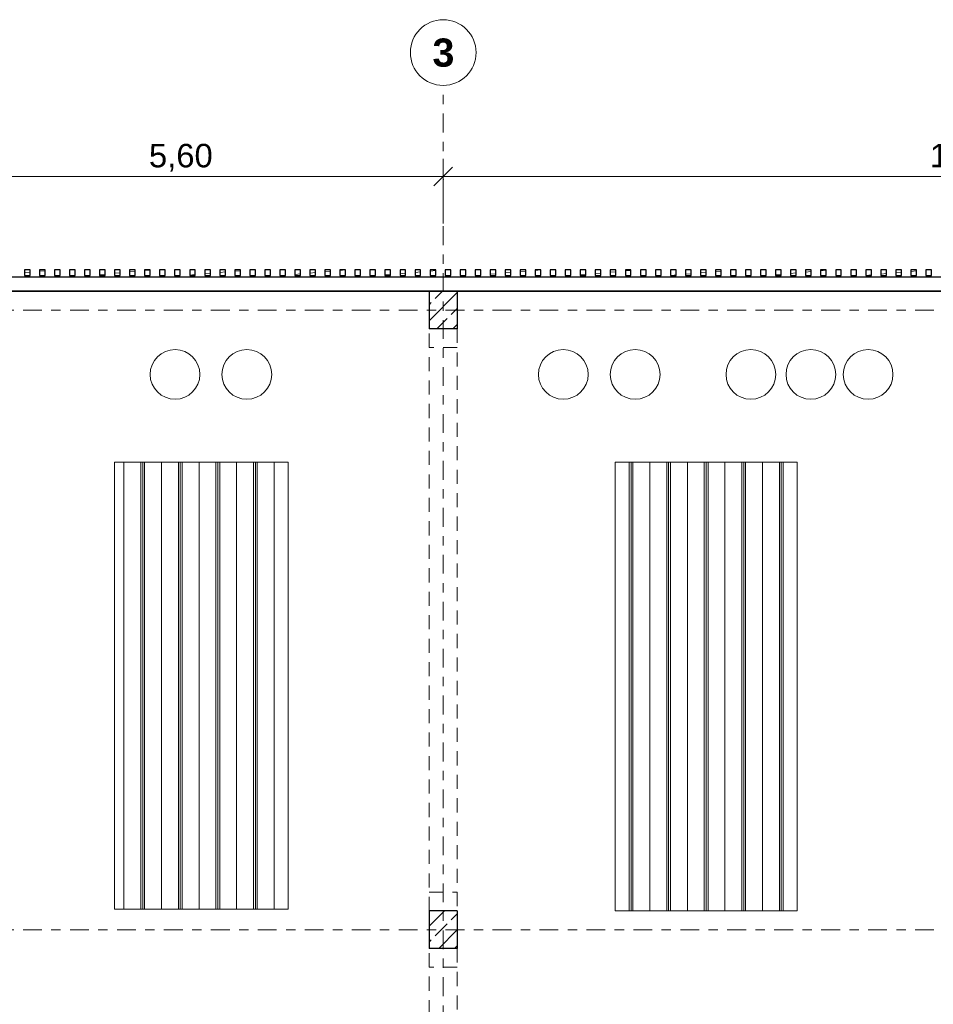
# Model space of a CAD drawing. Header units: metres. Extents: x -3.3 to 34.5, y -5.3 to 16.4.
# Tile 7 of 12: x 6.7 to 16.4, y 5.8 to 16.3. Entities that reach past the tile are written whole.
import ezdxf

# ---------------------------------------------------------------- set-up
doc = ezdxf.new("R2010")
doc.units = ezdxf.units.M
doc.header["$MEASUREMENT"] = 0
doc.set_wipeout_variables(frame=1)
for name, pattern in [('Raster', [0.4, 0.2, -0.1, 0, -0.1]), ('Untersicht', [0.2, 0.15, -0.05]), ('Wipeout_Contour', [1, 0, -1])]:
    doc.linetypes.add(name, pattern=pattern)
for name, color, linetype in [('Neubau_10 Fassade', 7, 'Continuous'), ('Neubau_10 Stütze', 7, 'Continuous'), ('Neubau_20 Decke Roh', 7, 'Continuous'), ('Neubau_20 Träger', 7, 'Continuous'), ('Neubau_50 Linien', 7, 'Continuous'), ('Neubau_70 Lüftung', 7, 'Continuous'), ('Neubau_86 Achsraster', 7, 'Continuous'), ('Neubau_93 1_100 Bemaßung', 7, 'Continuous')]:
    doc.layers.add(name, color=color, linetype=linetype)
doc.styles.add('ERSTELLTER_STIL_2', font='arial.ttf')
doc.styles.add('ERSTELLTER_STIL_3', font='arialbd.ttf')
doc.dimstyles.new('ERSTELLTER_STIL__2', dxfattribs={"dimtxt": 0.25, "dimasz": 0.190285, "dimexe": 0.18, "dimexo": 0.5, "dimgap": 0, "dimtad": 1, "dimtih": 1, "dimtoh": 1, "dimzin": 0, "dimdsep": 46, "dimtxsty": 'ERSTELLTER_STIL_2', "dimblk": 'ARROWHEAD_6', "dimblk1": 'ARROWHEAD_6', "dimblk2": 'ARROWHEAD_6', "dimcen": 0.09, "dimclrd": 7, "dimclre": 7, "dimclrt": 7, "dimazin": 0, "dimtfac": 1, "dimtdec": 4, "dimtmove": 0, "dimatfit": 3, "dimfxl": 1, "dimtolj": 1, "dimtzin": 0, "dimarcsym": 0})
pattern_1 = [(45, (0, 0), (-0.1697056, 0.1697056), []), (45, (-0.08485, 0.08485), (-0.1697056, 0.1697056), [0.18, -0.06])]
pattern_2 = [(5, (0, 0), (-0.007844, 0.08965752), [])]
pattern_3 = [(90, (0.02, 0), (-0.4, 0), []), (90, (0, 0), (-0.4, 0), []), (90, (-0.02, 0), (-0.4, 0), []), (90, (0.2, 1), (-0.2, 0), [])]

# ---------------------------------------------------------------- blocks, each defined once
blk = doc.blocks.new('*D5')
at = {"layer": 'Neubau_93 1_100 Bemaßung', "color": 7, "linetype": 'Continuous', "lineweight": 13, "transparency": 16777216}
for p, q in [((5.6, 14.124), (5.6, 14.811)), ((11.2, 14.124), (11.2, 14.811)), ((5.7, 14.724), (5.5, 14.524)), ((11.3, 14.724), (11.1, 14.524))]:
    blk.add_line(p, q, dxfattribs=at)
at = {"color": 254, "linetype": 'Wipeout_Contour', "lineweight": 0, "ltscale": 68.081289, "transparency": 16777216}
blk.add_wipeout([(8.016, 14.624), (8.784, 14.624), (8.784, 14.974), (8.016, 14.974)], dxfattribs=at).dxf.layer = 'Neubau_93 1_100 Bemaßung'
at = {"layer": 'Neubau_93 1_100 Bemaßung', "color": 7, "linetype": 'Continuous', "lineweight": 13, "transparency": 16777216}
blk.add_line((5.6, 14.624), (11.2, 14.624), dxfattribs=at)
at = {"layer": 'Neubau_93 1_100 Bemaßung', "color": 7, "lineweight": 13, "transparency": 16777216, "insert": (8.066, 14.674), "char_height": 0.25, "attachment_point": 7, "style": 'ERSTELLTER_STIL_2'}
blk.add_mtext('\\A1;5,60', dxfattribs=at)
blk = doc.blocks.new('ARROWHEAD_6')
at = {"color": 0, "linetype": 'Continuous', "lineweight": 0}
for p, q in [((0, 0), (-1, 0)), ((-0.5, -0.5), (0.5, 0.5))]:
    blk.add_line(p, q, dxfattribs=at)
blk = doc.blocks.new('*D6')
at = {"layer": 'Neubau_93 1_100 Bemaßung', "color": 7, "linetype": 'Continuous', "lineweight": 13, "transparency": 16777216}
for p, q in [((11.2, 14.124), (11.2, 14.811)), ((22.4, 14.124), (22.4, 14.811)), ((11.3, 14.724), (11.1, 14.524)), ((22.5, 14.724), (22.3, 14.524))]:
    blk.add_line(p, q, dxfattribs=at)
at = {"color": 254, "linetype": 'Wipeout_Contour', "lineweight": 0, "ltscale": 89.557691, "transparency": 16777216}
blk.add_wipeout([(16.334, 14.624), (17.266, 14.624), (17.266, 14.974), (16.334, 14.974)], dxfattribs=at).dxf.layer = 'Neubau_93 1_100 Bemaßung'
at = {"layer": 'Neubau_93 1_100 Bemaßung', "color": 7, "linetype": 'Continuous', "lineweight": 13, "transparency": 16777216}
blk.add_line((11.2, 14.624), (22.4, 14.624), dxfattribs=at)
at = {"layer": 'Neubau_93 1_100 Bemaßung', "color": 7, "lineweight": 13, "transparency": 16777216, "insert": (16.384, 14.674), "char_height": 0.25, "attachment_point": 7, "style": 'ERSTELLTER_STIL_2'}
blk.add_mtext('\\A1;11,20', dxfattribs=at)

msp = doc.modelspace()

# ---------------------------------------------------------------- hatches: boundary and pattern name
at = {"layer": 'Neubau_10 Fassade', "linetype": 'Continuous', "lineweight": 0, "true_color": 0x000000}
h = msp.add_hatch(dxfattribs=at)
h.set_pattern_fill('HOLZ_VOLLHOLZ_LÄNGSHOLZ', color=18, style=0, pattern_type=2)
h.set_pattern_definition(pattern_2)
h.paths.add_polyline_path([(6.74, 13.57), (6.8, 13.57), (6.8, 13.63), (6.74, 13.63)])
h = msp.add_hatch(dxfattribs=at)
h.set_pattern_fill('HOLZ_VOLLHOLZ_LÄNGSHOLZ', color=18, style=0, pattern_type=2)
h.set_pattern_definition(pattern_2)
h.paths.add_polyline_path([(6.9, 13.57), (6.96, 13.57), (6.96, 13.63), (6.9, 13.63)])
h = msp.add_hatch(dxfattribs=at)
h.set_pattern_fill('HOLZ_VOLLHOLZ_LÄNGSHOLZ', color=18, style=0, pattern_type=2)
h.set_pattern_definition(pattern_2)
h.paths.add_polyline_path([(7.06, 13.57), (7.12, 13.57), (7.12, 13.63), (7.06, 13.63)])
h = msp.add_hatch(dxfattribs=at)
h.set_pattern_fill('HOLZ_VOLLHOLZ_LÄNGSHOLZ', color=18, style=0, pattern_type=2)
h.set_pattern_definition(pattern_2)
h.paths.add_polyline_path([(7.22, 13.57), (7.28, 13.57), (7.28, 13.63), (7.22, 13.63)])
h = msp.add_hatch(dxfattribs=at)
h.set_pattern_fill('HOLZ_VOLLHOLZ_LÄNGSHOLZ', color=18, style=0, pattern_type=2)
h.set_pattern_definition(pattern_2)
h.paths.add_polyline_path([(7.38, 13.57), (7.44, 13.57), (7.44, 13.63), (7.38, 13.63)])
h = msp.add_hatch(dxfattribs=at)
h.set_pattern_fill('HOLZ_VOLLHOLZ_LÄNGSHOLZ', color=18, style=0, pattern_type=2)
h.set_pattern_definition(pattern_2)
h.paths.add_polyline_path([(7.54, 13.57), (7.6, 13.57), (7.6, 13.63), (7.54, 13.63)])
h = msp.add_hatch(dxfattribs=at)
h.set_pattern_fill('HOLZ_VOLLHOLZ_LÄNGSHOLZ', color=18, style=0, pattern_type=2)
h.set_pattern_definition(pattern_2)
h.paths.add_polyline_path([(7.7, 13.57), (7.76, 13.57), (7.76, 13.63), (7.7, 13.63)])
h = msp.add_hatch(dxfattribs=at)
h.set_pattern_fill('HOLZ_VOLLHOLZ_LÄNGSHOLZ', color=18, style=0, pattern_type=2)
h.set_pattern_definition(pattern_2)
h.paths.add_polyline_path([(7.86, 13.57), (7.92, 13.57), (7.92, 13.63), (7.86, 13.63)])
h = msp.add_hatch(dxfattribs=at)
h.set_pattern_fill('HOLZ_VOLLHOLZ_LÄNGSHOLZ', color=18, style=0, pattern_type=2)
h.set_pattern_definition(pattern_2)
h.paths.add_polyline_path([(8.02, 13.57), (8.08, 13.57), (8.08, 13.63), (8.02, 13.63)])
h = msp.add_hatch(dxfattribs=at)
h.set_pattern_fill('HOLZ_VOLLHOLZ_LÄNGSHOLZ', color=18, style=0, pattern_type=2)
h.set_pattern_definition(pattern_2)
h.paths.add_polyline_path([(8.18, 13.57), (8.24, 13.57), (8.24, 13.63), (8.18, 13.63)])
h = msp.add_hatch(dxfattribs=at)
h.set_pattern_fill('HOLZ_VOLLHOLZ_LÄNGSHOLZ', color=18, style=0, pattern_type=2)
h.set_pattern_definition(pattern_2)
h.paths.add_polyline_path([(8.34, 13.57), (8.4, 13.57), (8.4, 13.63), (8.34, 13.63)])
h = msp.add_hatch(dxfattribs=at)
h.set_pattern_fill('HOLZ_VOLLHOLZ_LÄNGSHOLZ', color=18, style=0, pattern_type=2)
h.set_pattern_definition(pattern_2)
h.paths.add_polyline_path([(8.5, 13.57), (8.56, 13.57), (8.56, 13.63), (8.5, 13.63)])
h = msp.add_hatch(dxfattribs=at)
h.set_pattern_fill('HOLZ_VOLLHOLZ_LÄNGSHOLZ', color=18, style=0, pattern_type=2)
h.set_pattern_definition(pattern_2)
h.paths.add_polyline_path([(8.66, 13.57), (8.72, 13.57), (8.72, 13.63), (8.66, 13.63)])
h = msp.add_hatch(dxfattribs=at)
h.set_pattern_fill('HOLZ_VOLLHOLZ_LÄNGSHOLZ', color=18, style=0, pattern_type=2)
h.set_pattern_definition(pattern_2)
h.paths.add_polyline_path([(8.82, 13.57), (8.88, 13.57), (8.88, 13.63), (8.82, 13.63)])
h = msp.add_hatch(dxfattribs=at)
h.set_pattern_fill('HOLZ_VOLLHOLZ_LÄNGSHOLZ', color=18, style=0, pattern_type=2)
h.set_pattern_definition(pattern_2)
h.paths.add_polyline_path([(8.98, 13.57), (9.04, 13.57), (9.04, 13.63), (8.98, 13.63)])
h = msp.add_hatch(dxfattribs=at)
h.set_pattern_fill('HOLZ_VOLLHOLZ_LÄNGSHOLZ', color=18, style=0, pattern_type=2)
h.set_pattern_definition(pattern_2)
h.paths.add_polyline_path([(9.14, 13.57), (9.2, 13.57), (9.2, 13.63), (9.14, 13.63)])
h = msp.add_hatch(dxfattribs=at)
h.set_pattern_fill('HOLZ_VOLLHOLZ_LÄNGSHOLZ', color=18, style=0, pattern_type=2)
h.set_pattern_definition(pattern_2)
h.paths.add_polyline_path([(9.3, 13.57), (9.36, 13.57), (9.36, 13.63), (9.3, 13.63)])
h = msp.add_hatch(dxfattribs=at)
h.set_pattern_fill('HOLZ_VOLLHOLZ_LÄNGSHOLZ', color=18, style=0, pattern_type=2)
h.set_pattern_definition(pattern_2)
h.paths.add_polyline_path([(9.46, 13.57), (9.52, 13.57), (9.52, 13.63), (9.46, 13.63)])
h = msp.add_hatch(dxfattribs=at)
h.set_pattern_fill('HOLZ_VOLLHOLZ_LÄNGSHOLZ', color=18, style=0, pattern_type=2)
h.set_pattern_definition(pattern_2)
h.paths.add_polyline_path([(9.62, 13.57), (9.68, 13.57), (9.68, 13.63), (9.62, 13.63)])
h = msp.add_hatch(dxfattribs=at)
h.set_pattern_fill('HOLZ_VOLLHOLZ_LÄNGSHOLZ', color=18, style=0, pattern_type=2)
h.set_pattern_definition(pattern_2)
h.paths.add_polyline_path([(9.78, 13.57), (9.84, 13.57), (9.84, 13.63), (9.78, 13.63)])
h = msp.add_hatch(dxfattribs=at)
h.set_pattern_fill('HOLZ_VOLLHOLZ_LÄNGSHOLZ', color=18, style=0, pattern_type=2)
h.set_pattern_definition(pattern_2)
h.paths.add_polyline_path([(9.94, 13.57), (10, 13.57), (10, 13.63), (9.94, 13.63)])
h = msp.add_hatch(dxfattribs=at)
h.set_pattern_fill('HOLZ_VOLLHOLZ_LÄNGSHOLZ', color=18, style=0, pattern_type=2)
h.set_pattern_definition(pattern_2)
h.paths.add_polyline_path([(10.1, 13.57), (10.16, 13.57), (10.16, 13.63), (10.1, 13.63)])
h = msp.add_hatch(dxfattribs=at)
h.set_pattern_fill('HOLZ_VOLLHOLZ_LÄNGSHOLZ', color=18, style=0, pattern_type=2)
h.set_pattern_definition(pattern_2)
h.paths.add_polyline_path([(10.26, 13.57), (10.32, 13.57), (10.32, 13.63), (10.26, 13.63)])
h = msp.add_hatch(dxfattribs=at)
h.set_pattern_fill('HOLZ_VOLLHOLZ_LÄNGSHOLZ', color=18, style=0, pattern_type=2)
h.set_pattern_definition(pattern_2)
h.paths.add_polyline_path([(10.42, 13.57), (10.48, 13.57), (10.48, 13.63), (10.42, 13.63)])
h = msp.add_hatch(dxfattribs=at)
h.set_pattern_fill('HOLZ_VOLLHOLZ_LÄNGSHOLZ', color=18, style=0, pattern_type=2)
h.set_pattern_definition(pattern_2)
h.paths.add_polyline_path([(10.58, 13.57), (10.64, 13.57), (10.64, 13.63), (10.58, 13.63)])
h = msp.add_hatch(dxfattribs=at)
h.set_pattern_fill('HOLZ_VOLLHOLZ_LÄNGSHOLZ', color=18, style=0, pattern_type=2)
h.set_pattern_definition(pattern_2)
h.paths.add_polyline_path([(10.74, 13.57), (10.8, 13.57), (10.8, 13.63), (10.74, 13.63)])
h = msp.add_hatch(dxfattribs=at)
h.set_pattern_fill('HOLZ_VOLLHOLZ_LÄNGSHOLZ', color=18, style=0, pattern_type=2)
h.set_pattern_definition(pattern_2)
h.paths.add_polyline_path([(10.9, 13.57), (10.96, 13.57), (10.96, 13.63), (10.9, 13.63)])
h = msp.add_hatch(dxfattribs=at)
h.set_pattern_fill('HOLZ_VOLLHOLZ_LÄNGSHOLZ', color=18, style=0, pattern_type=2)
h.set_pattern_definition(pattern_2)
h.paths.add_polyline_path([(11.06, 13.57), (11.12, 13.57), (11.12, 13.63), (11.06, 13.63)])
h = msp.add_hatch(dxfattribs=at)
h.set_pattern_fill('HOLZ_VOLLHOLZ_LÄNGSHOLZ', color=18, style=0, pattern_type=2)
h.set_pattern_definition(pattern_2)
h.paths.add_polyline_path([(11.22, 13.57), (11.28, 13.57), (11.28, 13.63), (11.22, 13.63)])
h = msp.add_hatch(dxfattribs=at)
h.set_pattern_fill('HOLZ_VOLLHOLZ_LÄNGSHOLZ', color=18, style=0, pattern_type=2)
h.set_pattern_definition(pattern_2)
h.paths.add_polyline_path([(11.38, 13.57), (11.44, 13.57), (11.44, 13.63), (11.38, 13.63)])
h = msp.add_hatch(dxfattribs=at)
h.set_pattern_fill('HOLZ_VOLLHOLZ_LÄNGSHOLZ', color=18, style=0, pattern_type=2)
h.set_pattern_definition(pattern_2)
h.paths.add_polyline_path([(11.54, 13.57), (11.6, 13.57), (11.6, 13.63), (11.54, 13.63)])
h = msp.add_hatch(dxfattribs=at)
h.set_pattern_fill('HOLZ_VOLLHOLZ_LÄNGSHOLZ', color=18, style=0, pattern_type=2)
h.set_pattern_definition(pattern_2)
h.paths.add_polyline_path([(11.7, 13.57), (11.76, 13.57), (11.76, 13.63), (11.7, 13.63)])
h = msp.add_hatch(dxfattribs=at)
h.set_pattern_fill('HOLZ_VOLLHOLZ_LÄNGSHOLZ', color=18, style=0, pattern_type=2)
h.set_pattern_definition(pattern_2)
h.paths.add_polyline_path([(11.86, 13.57), (11.92, 13.57), (11.92, 13.63), (11.86, 13.63)])
h = msp.add_hatch(dxfattribs=at)
h.set_pattern_fill('HOLZ_VOLLHOLZ_LÄNGSHOLZ', color=18, style=0, pattern_type=2)
h.set_pattern_definition(pattern_2)
h.paths.add_polyline_path([(12.02, 13.57), (12.08, 13.57), (12.08, 13.63), (12.02, 13.63)])
h = msp.add_hatch(dxfattribs=at)
h.set_pattern_fill('HOLZ_VOLLHOLZ_LÄNGSHOLZ', color=18, style=0, pattern_type=2)
h.set_pattern_definition(pattern_2)
h.paths.add_polyline_path([(12.18, 13.57), (12.24, 13.57), (12.24, 13.63), (12.18, 13.63)])
h = msp.add_hatch(dxfattribs=at)
h.set_pattern_fill('HOLZ_VOLLHOLZ_LÄNGSHOLZ', color=18, style=0, pattern_type=2)
h.set_pattern_definition(pattern_2)
h.paths.add_polyline_path([(12.34, 13.57), (12.4, 13.57), (12.4, 13.63), (12.34, 13.63)])
h = msp.add_hatch(dxfattribs=at)
h.set_pattern_fill('HOLZ_VOLLHOLZ_LÄNGSHOLZ', color=18, style=0, pattern_type=2)
h.set_pattern_definition(pattern_2)
h.paths.add_polyline_path([(12.5, 13.57), (12.56, 13.57), (12.56, 13.63), (12.5, 13.63)])
h = msp.add_hatch(dxfattribs=at)
h.set_pattern_fill('HOLZ_VOLLHOLZ_LÄNGSHOLZ', color=18, style=0, pattern_type=2)
h.set_pattern_definition(pattern_2)
h.paths.add_polyline_path([(12.66, 13.57), (12.72, 13.57), (12.72, 13.63), (12.66, 13.63)])
h = msp.add_hatch(dxfattribs=at)
h.set_pattern_fill('HOLZ_VOLLHOLZ_LÄNGSHOLZ', color=18, style=0, pattern_type=2)
h.set_pattern_definition(pattern_2)
h.paths.add_polyline_path([(12.82, 13.57), (12.88, 13.57), (12.88, 13.63), (12.82, 13.63)])
h = msp.add_hatch(dxfattribs=at)
h.set_pattern_fill('HOLZ_VOLLHOLZ_LÄNGSHOLZ', color=18, style=0, pattern_type=2)
h.set_pattern_definition(pattern_2)
h.paths.add_polyline_path([(12.98, 13.57), (13.04, 13.57), (13.04, 13.63), (12.98, 13.63)])
h = msp.add_hatch(dxfattribs=at)
h.set_pattern_fill('HOLZ_VOLLHOLZ_LÄNGSHOLZ', color=18, style=0, pattern_type=2)
h.set_pattern_definition(pattern_2)
h.paths.add_polyline_path([(13.14, 13.57), (13.2, 13.57), (13.2, 13.63), (13.14, 13.63)])
h = msp.add_hatch(dxfattribs=at)
h.set_pattern_fill('HOLZ_VOLLHOLZ_LÄNGSHOLZ', color=18, style=0, pattern_type=2)
h.set_pattern_definition(pattern_2)
h.paths.add_polyline_path([(13.3, 13.57), (13.36, 13.57), (13.36, 13.63), (13.3, 13.63)])
h = msp.add_hatch(dxfattribs=at)
h.set_pattern_fill('HOLZ_VOLLHOLZ_LÄNGSHOLZ', color=18, style=0, pattern_type=2)
h.set_pattern_definition(pattern_2)
h.paths.add_polyline_path([(13.46, 13.57), (13.52, 13.57), (13.52, 13.63), (13.46, 13.63)])
h = msp.add_hatch(dxfattribs=at)
h.set_pattern_fill('HOLZ_VOLLHOLZ_LÄNGSHOLZ', color=18, style=0, pattern_type=2)
h.set_pattern_definition(pattern_2)
h.paths.add_polyline_path([(13.62, 13.57), (13.68, 13.57), (13.68, 13.63), (13.62, 13.63)])
h = msp.add_hatch(dxfattribs=at)
h.set_pattern_fill('HOLZ_VOLLHOLZ_LÄNGSHOLZ', color=18, style=0, pattern_type=2)
h.set_pattern_definition(pattern_2)
h.paths.add_polyline_path([(13.78, 13.57), (13.84, 13.57), (13.84, 13.63), (13.78, 13.63)])
h = msp.add_hatch(dxfattribs=at)
h.set_pattern_fill('HOLZ_VOLLHOLZ_LÄNGSHOLZ', color=18, style=0, pattern_type=2)
h.set_pattern_definition(pattern_2)
h.paths.add_polyline_path([(13.94, 13.57), (14, 13.57), (14, 13.63), (13.94, 13.63)])
h = msp.add_hatch(dxfattribs=at)
h.set_pattern_fill('HOLZ_VOLLHOLZ_LÄNGSHOLZ', color=18, style=0, pattern_type=2)
h.set_pattern_definition(pattern_2)
h.paths.add_polyline_path([(14.1, 13.57), (14.16, 13.57), (14.16, 13.63), (14.1, 13.63)])
h = msp.add_hatch(dxfattribs=at)
h.set_pattern_fill('HOLZ_VOLLHOLZ_LÄNGSHOLZ', color=18, style=0, pattern_type=2)
h.set_pattern_definition(pattern_2)
h.paths.add_polyline_path([(14.26, 13.57), (14.32, 13.57), (14.32, 13.63), (14.26, 13.63)])
h = msp.add_hatch(dxfattribs=at)
h.set_pattern_fill('HOLZ_VOLLHOLZ_LÄNGSHOLZ', color=18, style=0, pattern_type=2)
h.set_pattern_definition(pattern_2)
h.paths.add_polyline_path([(14.42, 13.57), (14.48, 13.57), (14.48, 13.63), (14.42, 13.63)])
h = msp.add_hatch(dxfattribs=at)
h.set_pattern_fill('HOLZ_VOLLHOLZ_LÄNGSHOLZ', color=18, style=0, pattern_type=2)
h.set_pattern_definition(pattern_2)
h.paths.add_polyline_path([(14.58, 13.57), (14.64, 13.57), (14.64, 13.63), (14.58, 13.63)])
h = msp.add_hatch(dxfattribs=at)
h.set_pattern_fill('HOLZ_VOLLHOLZ_LÄNGSHOLZ', color=18, style=0, pattern_type=2)
h.set_pattern_definition(pattern_2)
h.paths.add_polyline_path([(14.74, 13.57), (14.8, 13.57), (14.8, 13.63), (14.74, 13.63)])
h = msp.add_hatch(dxfattribs=at)
h.set_pattern_fill('HOLZ_VOLLHOLZ_LÄNGSHOLZ', color=18, style=0, pattern_type=2)
h.set_pattern_definition(pattern_2)
h.paths.add_polyline_path([(14.9, 13.57), (14.96, 13.57), (14.96, 13.63), (14.9, 13.63)])
h = msp.add_hatch(dxfattribs=at)
h.set_pattern_fill('HOLZ_VOLLHOLZ_LÄNGSHOLZ', color=18, style=0, pattern_type=2)
h.set_pattern_definition(pattern_2)
h.paths.add_polyline_path([(15.06, 13.57), (15.12, 13.57), (15.12, 13.63), (15.06, 13.63)])
h = msp.add_hatch(dxfattribs=at)
h.set_pattern_fill('HOLZ_VOLLHOLZ_LÄNGSHOLZ', color=18, style=0, pattern_type=2)
h.set_pattern_definition(pattern_2)
h.paths.add_polyline_path([(15.22, 13.57), (15.28, 13.57), (15.28, 13.63), (15.22, 13.63)])
h = msp.add_hatch(dxfattribs=at)
h.set_pattern_fill('HOLZ_VOLLHOLZ_LÄNGSHOLZ', color=18, style=0, pattern_type=2)
h.set_pattern_definition(pattern_2)
h.paths.add_polyline_path([(15.38, 13.57), (15.44, 13.57), (15.44, 13.63), (15.38, 13.63)])
h = msp.add_hatch(dxfattribs=at)
h.set_pattern_fill('HOLZ_VOLLHOLZ_LÄNGSHOLZ', color=18, style=0, pattern_type=2)
h.set_pattern_definition(pattern_2)
h.paths.add_polyline_path([(15.54, 13.57), (15.6, 13.57), (15.6, 13.63), (15.54, 13.63)])
h = msp.add_hatch(dxfattribs=at)
h.set_pattern_fill('HOLZ_VOLLHOLZ_LÄNGSHOLZ', color=18, style=0, pattern_type=2)
h.set_pattern_definition(pattern_2)
h.paths.add_polyline_path([(15.7, 13.57), (15.76, 13.57), (15.76, 13.63), (15.7, 13.63)])
h = msp.add_hatch(dxfattribs=at)
h.set_pattern_fill('HOLZ_VOLLHOLZ_LÄNGSHOLZ', color=18, style=0, pattern_type=2)
h.set_pattern_definition(pattern_2)
h.paths.add_polyline_path([(15.86, 13.57), (15.92, 13.57), (15.92, 13.63), (15.86, 13.63)])
h = msp.add_hatch(dxfattribs=at)
h.set_pattern_fill('HOLZ_VOLLHOLZ_LÄNGSHOLZ', color=18, style=0, pattern_type=2)
h.set_pattern_definition(pattern_2)
h.paths.add_polyline_path([(16.02, 13.57), (16.08, 13.57), (16.08, 13.63), (16.02, 13.63)])
h = msp.add_hatch(dxfattribs=at)
h.set_pattern_fill('HOLZ_VOLLHOLZ_LÄNGSHOLZ', color=18, style=0, pattern_type=2)
h.set_pattern_definition(pattern_2)
h.paths.add_polyline_path([(16.18, 13.57), (16.24, 13.57), (16.24, 13.63), (16.18, 13.63)])
h = msp.add_hatch(dxfattribs=at)
h.set_pattern_fill('HOLZ_VOLLHOLZ_LÄNGSHOLZ', color=18, style=0, pattern_type=2)
h.set_pattern_definition(pattern_2)
h.paths.add_polyline_path([(16.34, 13.57), (16.4, 13.57), (16.4, 13.63), (16.34, 13.63)])
at = {"layer": 'Neubau_10 Stütze', "linetype": 'Continuous', "lineweight": 0, "true_color": 0x000000}
h = msp.add_hatch(dxfattribs=at)
h.set_pattern_fill('BETON_STAHLBETON', color=18, style=0, pattern_type=2)
h.set_pattern_definition(pattern_1)
h.paths.add_polyline_path([(11.35, 13), (11.35, 13.4), (11.05, 13.4), (11.05, 13)])
h = msp.add_hatch(dxfattribs=at)
h.set_pattern_fill('BETON_STAHLBETON', color=18, style=0, pattern_type=2)
h.set_pattern_definition(pattern_1)
h.paths.add_polyline_path([(11.35, 6.4), (11.35, 6.8), (11.05, 6.8), (11.05, 6.4)])
at = {"layer": 'Neubau_70 Lüftung', "linetype": 'Continuous', "lineweight": 0, "true_color": 0x000000}
h = msp.add_hatch(dxfattribs=at)
h.set_pattern_fill('METALL_ZINKBLECH', color=18, style=0, pattern_type=2)
h.set_pattern_definition(pattern_3)
h.paths.add_polyline_path([(7.7, 6.82), (9.55, 6.82), (9.55, 11.58), (7.7, 11.58)])
h = msp.add_hatch(dxfattribs=at)
h.set_pattern_fill('METALL_ZINKBLECH', color=18, style=0, pattern_type=2)
h.set_pattern_definition(pattern_3)
h.paths.add_polyline_path([(13.03, 6.8), (14.97, 6.8), (14.97, 11.58), (13.03, 11.58)])

# ---------------------------------------------------------------- linework, layer by layer
at = {"layer": 'Neubau_10 Fassade', "color": 7, "linetype": 'Continuous', "lineweight": 25, "flags": 128}
for points in [[(30.1, 13.55), (-0.12, 13.55)], [(-0.12, 13.4), (29.95, 13.4)]]:
    msp.add_lwpolyline(points, dxfattribs=at)
for points in [[(6.74, 13.57), (6.8, 13.57), (6.8, 13.63), (6.74, 13.63)], [(6.9, 13.57), (6.96, 13.57), (6.96, 13.63), (6.9, 13.63)], [(7.06, 13.57), (7.12, 13.57), (7.12, 13.63), (7.06, 13.63)], [(7.22, 13.57), (7.28, 13.57), (7.28, 13.63), (7.22, 13.63)], [(7.38, 13.57), (7.44, 13.57), (7.44, 13.63), (7.38, 13.63)], [(7.54, 13.57), (7.6, 13.57), (7.6, 13.63), (7.54, 13.63)], [(7.7, 13.57), (7.76, 13.57), (7.76, 13.63), (7.7, 13.63)], [(7.86, 13.57), (7.92, 13.57), (7.92, 13.63), (7.86, 13.63)], [(8.02, 13.57), (8.08, 13.57), (8.08, 13.63), (8.02, 13.63)], [(8.18, 13.57), (8.24, 13.57), (8.24, 13.63), (8.18, 13.63)], [(8.34, 13.57), (8.4, 13.57), (8.4, 13.63), (8.34, 13.63)], [(8.5, 13.57), (8.56, 13.57), (8.56, 13.63), (8.5, 13.63)], [(8.66, 13.57), (8.72, 13.57), (8.72, 13.63), (8.66, 13.63)], [(8.82, 13.57), (8.88, 13.57), (8.88, 13.63), (8.82, 13.63)], [(8.98, 13.57), (9.04, 13.57), (9.04, 13.63), (8.98, 13.63)], [(9.14, 13.57), (9.2, 13.57), (9.2, 13.63), (9.14, 13.63)], [(9.3, 13.57), (9.36, 13.57), (9.36, 13.63), (9.3, 13.63)], [(9.46, 13.57), (9.52, 13.57), (9.52, 13.63), (9.46, 13.63)], [(9.62, 13.57), (9.68, 13.57), (9.68, 13.63), (9.62, 13.63)], [(9.78, 13.57), (9.84, 13.57), (9.84, 13.63), (9.78, 13.63)], [(9.94, 13.57), (10, 13.57), (10, 13.63), (9.94, 13.63)], [(10.1, 13.57), (10.16, 13.57), (10.16, 13.63), (10.1, 13.63)], [(10.26, 13.57), (10.32, 13.57), (10.32, 13.63), (10.26, 13.63)], [(10.42, 13.57), (10.48, 13.57), (10.48, 13.63), (10.42, 13.63)], [(10.58, 13.57), (10.64, 13.57), (10.64, 13.63), (10.58, 13.63)], [(10.74, 13.57), (10.8, 13.57), (10.8, 13.63), (10.74, 13.63)], [(10.9, 13.57), (10.96, 13.57), (10.96, 13.63), (10.9, 13.63)], [(11.06, 13.57), (11.12, 13.57), (11.12, 13.63), (11.06, 13.63)], [(11.22, 13.57), (11.28, 13.57), (11.28, 13.63), (11.22, 13.63)], [(11.38, 13.57), (11.44, 13.57), (11.44, 13.63), (11.38, 13.63)], [(11.54, 13.57), (11.6, 13.57), (11.6, 13.63), (11.54, 13.63)], [(11.7, 13.57), (11.76, 13.57), (11.76, 13.63), (11.7, 13.63)], [(11.86, 13.57), (11.92, 13.57), (11.92, 13.63), (11.86, 13.63)], [(12.02, 13.57), (12.08, 13.57), (12.08, 13.63), (12.02, 13.63)], [(12.18, 13.57), (12.24, 13.57), (12.24, 13.63), (12.18, 13.63)], [(12.34, 13.57), (12.4, 13.57), (12.4, 13.63), (12.34, 13.63)], [(12.5, 13.57), (12.56, 13.57), (12.56, 13.63), (12.5, 13.63)], [(12.66, 13.57), (12.72, 13.57), (12.72, 13.63), (12.66, 13.63)], [(12.82, 13.57), (12.88, 13.57), (12.88, 13.63), (12.82, 13.63)], [(12.98, 13.57), (13.04, 13.57), (13.04, 13.63), (12.98, 13.63)], [(13.14, 13.57), (13.2, 13.57), (13.2, 13.63), (13.14, 13.63)], [(13.3, 13.57), (13.36, 13.57), (13.36, 13.63), (13.3, 13.63)], [(13.46, 13.57), (13.52, 13.57), (13.52, 13.63), (13.46, 13.63)], [(13.62, 13.57), (13.68, 13.57), (13.68, 13.63), (13.62, 13.63)], [(13.78, 13.57), (13.84, 13.57), (13.84, 13.63), (13.78, 13.63)], [(13.94, 13.57), (14, 13.57), (14, 13.63), (13.94, 13.63)], [(14.1, 13.57), (14.16, 13.57), (14.16, 13.63), (14.1, 13.63)], [(14.26, 13.57), (14.32, 13.57), (14.32, 13.63), (14.26, 13.63)], [(14.42, 13.57), (14.48, 13.57), (14.48, 13.63), (14.42, 13.63)], [(14.58, 13.57), (14.64, 13.57), (14.64, 13.63), (14.58, 13.63)], [(14.74, 13.57), (14.8, 13.57), (14.8, 13.63), (14.74, 13.63)], [(14.9, 13.57), (14.96, 13.57), (14.96, 13.63), (14.9, 13.63)], [(15.06, 13.57), (15.12, 13.57), (15.12, 13.63), (15.06, 13.63)], [(15.22, 13.57), (15.28, 13.57), (15.28, 13.63), (15.22, 13.63)], [(15.38, 13.57), (15.44, 13.57), (15.44, 13.63), (15.38, 13.63)], [(15.54, 13.57), (15.6, 13.57), (15.6, 13.63), (15.54, 13.63)], [(15.7, 13.57), (15.76, 13.57), (15.76, 13.63), (15.7, 13.63)], [(15.86, 13.57), (15.92, 13.57), (15.92, 13.63), (15.86, 13.63)], [(16.02, 13.57), (16.08, 13.57), (16.08, 13.63), (16.02, 13.63)], [(16.18, 13.57), (16.24, 13.57), (16.24, 13.63), (16.18, 13.63)], [(16.34, 13.57), (16.4, 13.57), (16.4, 13.63), (16.34, 13.63)]]:
    msp.add_lwpolyline(points, close=True, dxfattribs=at)
at = {"layer": 'Neubau_10 Stütze', "color": 7, "linetype": 'Continuous', "lineweight": 25}
for p, q in [((11.35, 13.4), (11.05, 13.4)), ((11.05, 13.4), (11.05, 13)), ((11.35, 13.4), (11.35, 13)), ((11.35, 13), (11.05, 13)), ((11.35, 6.8), (11.05, 6.8)), ((11.05, 6.8), (11.05, 6.4)), ((11.35, 6.8), (11.35, 6.4)), ((11.35, 6.4), (11.05, 6.4))]:
    msp.add_line(p, q, dxfattribs=at)
at = {"layer": 'Neubau_10 Stütze', "color": 7, "linetype": 'Untersicht', "lineweight": 18, "flags": 128}
for points in [[(11.05, 13), (11.05, 13.4)], [(11.05, 13.4), (11.35, 13.4)], [(11.35, 13.4), (11.35, 13)], [(11.05, 12.8), (11.05, 13)], [(11.35, 13), (11.05, 13)], [(11.35, 13), (11.35, 12.8)], [(11.35, 12.8), (11.05, 12.8)], [(11.05, 6.8), (11.05, 7)], [(11.05, 7), (11.35, 7)], [(11.35, 7), (11.35, 6.8)], [(11.05, 6.4), (11.05, 6.8)], [(11.05, 6.8), (11.35, 6.8)], [(11.35, 6.8), (11.35, 6.4)], [(11.05, 6.2), (11.05, 6.4)], [(11.35, 6.4), (11.05, 6.4)], [(11.35, 6.4), (11.35, 6.2)], [(11.35, 6.2), (11.05, 6.2)]]:
    msp.add_lwpolyline(points, dxfattribs=at)
at = {"layer": 'Neubau_20 Decke Roh', "color": 7, "linetype": 'Continuous', "lineweight": 25, "flags": 128}
msp.add_lwpolyline([(29.95, 13.4), (-0.15, 13.4), (-0.15, -0.2), (29.95, -0.2), (29.95, 1.79)], dxfattribs=at)
at = {"layer": 'Neubau_20 Träger', "color": 7, "linetype": 'Untersicht', "lineweight": 13, "flags": 128}
for points in [[(11.05, 6.8), (11.05, 13)], [(11.05, 13), (11.35, 13)], [(11.35, 13), (11.35, 6.8)], [(11.35, 6.8), (11.05, 6.8)], [(11.05, 0.2), (11.05, 6.4)], [(11.05, 6.4), (11.35, 6.4)], [(11.35, 6.4), (11.35, 0.2)]]:
    msp.add_lwpolyline(points, dxfattribs=at)
at = {"layer": 'Neubau_50 Linien', "color": 7, "linetype": 'Continuous', "lineweight": 18}
for centre in [(8.344, 12.515), (9.109, 12.515), (12.479, 12.515), (13.244, 12.515), (14.477, 12.515), (15.116, 12.515), (15.725, 12.515)]:
    msp.add_circle(centre, 0.265, dxfattribs=at)
at = {"layer": 'Neubau_70 Lüftung', "color": 7, "linetype": 'Continuous', "lineweight": 13}
for p, q in [((9.55, 11.58), (7.7, 11.58)), ((7.7, 11.58), (7.7, 6.82)), ((9.55, 11.58), (9.55, 6.82)), ((14.97, 11.58), (13.03, 11.58)), ((13.03, 11.58), (13.03, 6.8)), ((14.97, 11.58), (14.97, 6.8)), ((9.55, 6.82), (7.7, 6.82)), ((14.97, 6.8), (13.03, 6.8))]:
    msp.add_line(p, q, dxfattribs=at)
at = {"layer": 'Neubau_70 Lüftung', "color": 7, "linetype": 'Untersicht', "lineweight": 18, "flags": 128}
for points in [[(7.7, 6.82), (7.7, 11.58)], [(7.7, 11.58), (9.55, 11.58)], [(9.55, 11.58), (9.55, 6.82)], [(13.03, 6.8), (13.03, 11.58)], [(13.03, 11.58), (14.97, 11.58)], [(14.97, 11.58), (14.97, 6.8)], [(9.55, 6.82), (7.7, 6.82)], [(14.97, 6.8), (13.03, 6.8)]]:
    msp.add_lwpolyline(points, dxfattribs=at)
at = {"layer": 'Neubau_86 Achsraster', "color": 7, "linetype": 'Raster', "lineweight": 13}
for p, q in [((11.2, 14.593), (11.2, 15.593)), ((11.2, 14.593), (11.2, -3.607)), ((-1.274, 13.2), (33.526, 13.2)), ((-1.274, 6.6), (33.526, 6.6))]:
    msp.add_line(p, q, dxfattribs=at)
at = {"layer": 'Neubau_86 Achsraster', "color": 7, "linetype": 'Continuous', "lineweight": 13, "flags": 128}
msp.add_lwpolyline([(11.2, 15.593, 1), (11.2, 16.293, 1)], format="xyb", close=True, dxfattribs=at)
at = {"layer": 'Neubau_86 Achsraster', "color": 7, "linetype": 'Raster', "lineweight": 13}
msp.add_point((11.2, 14.593), dxfattribs=at)
msp.add_point((11.2, 14.593), dxfattribs=at)

# ---------------------------------------------------------------- texts
at = {"layer": 'Neubau_86 Achsraster', "color": 7, "lineweight": 13, "insert": (11.086, 16.093), "char_height": 0.3, "attachment_point": 1, "style": 'ERSTELLTER_STIL_3'}
msp.add_mtext('\\A1;\\pt0;3', dxfattribs=at)

# ---------------------------------------------------------------- next in the draw order: dimensions: what is measured, and where the dimension line sits
at = {"layer": 'Neubau_93 1_100 Bemaßung', "color": 7, "linetype": 'Continuous', "lineweight": 13}
dim = msp.add_linear_dim(base=(11.2, 14.624), p1=(5.6, -3.607), p2=(11.2, -3.607), dimstyle='ERSTELLTER_STIL__2', dxfattribs=at)
dim.commit()
dim.dimension.update_dxf_attribs({"geometry": '*D5', "text_midpoint": (8.39, 14.799), "dimtype": 160})

# ---------------------------------------------------------------- next in the draw order: dimensions: what is measured, and where the dimension line sits
dim = msp.add_linear_dim(base=(22.4, 14.624), p1=(11.2, -3.607), p2=(22.4, -3.607), dimstyle='ERSTELLTER_STIL__2', dxfattribs=at)
dim.commit()
dim.dimension.update_dxf_attribs({"geometry": '*D6', "text_midpoint": (16.803, 14.799), "dimtype": 160})

doc.saveas('drawing.dxf')
